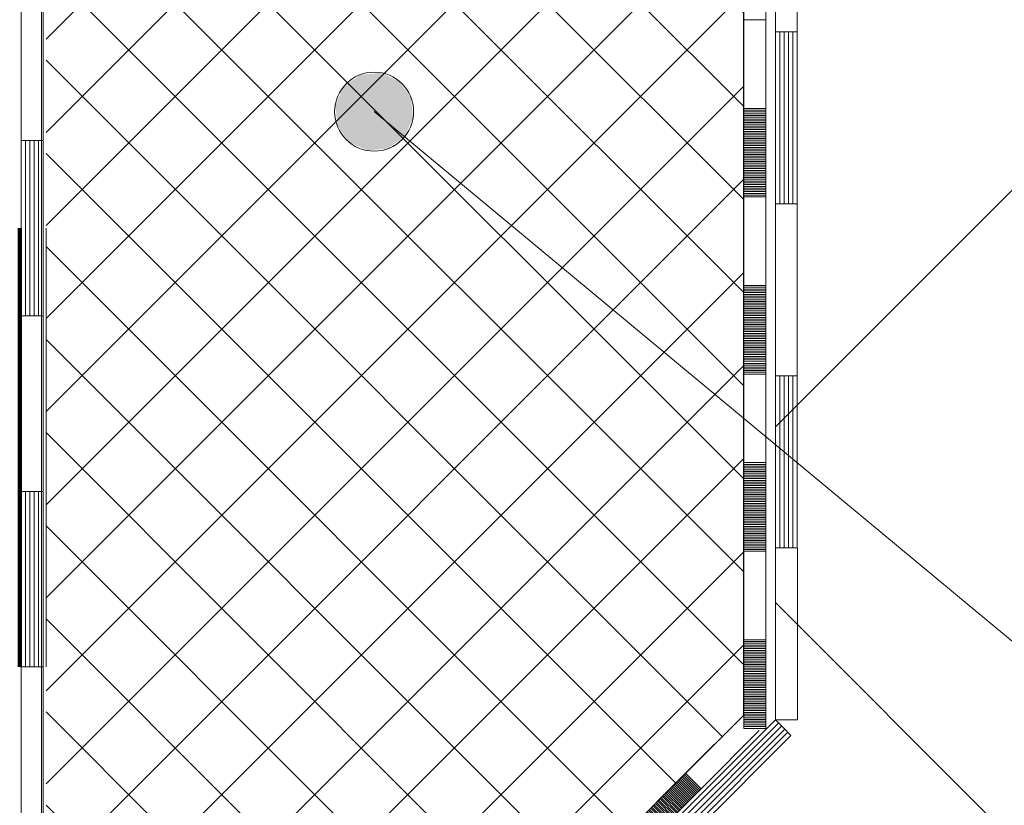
# Model space of a CAD drawing. Header units: metres. Extents: x 1316.5 to 1415.3, y -94.1 to -52.
# Tile 228 of 256: x 1389.313 to 1389.537, y -70.706 to -70.527. Entities that reach past the tile are written whole.
import ezdxf

# ---------------------------------------------------------------- set-up
doc = ezdxf.new("R2010")
doc.units = ezdxf.units.M
doc.header["$PDMODE"] = 65
for name, pattern in [('AUSGEZOGEN', [0]), ('PUNKT2_S9', [0.0015, 0, -0.0015]), ('STRICHPUNKT2_S5', [0.1, 0.07, -0.01, 0.01, -0.01])]:
    doc.linetypes.add(name, pattern=pattern)
for name, color, linetype, lineweight in [('XR$1$Achsen', 4, 'AUSGEZOGEN', 13), ('XR$1$Maßlinie 1_50', 7, 'AUSGEZOGEN', 25), ('XR$1$Muster', 4, 'AUSGEZOGEN', 13), ('XR$1$Möblierung', 4, 'AUSGEZOGEN', 13), ('XR$1$Schraffur', 4, 'AUSGEZOGEN', 13), ('XR$1$Text 1_100', 3, 'AUSGEZOGEN', 18), ('XR$1$Text 1_50', 3, 'AUSGEZOGEN', 18), ('XR$1$Wand', 1, 'AUSGEZOGEN', 50), ('XR$1$Wand Mauerwerk tr_1', 42, 'AUSGEZOGEN', 18)]:
    doc.layers.add(name, color=color, linetype=linetype, lineweight=lineweight)
doc.styles.add('ARIAL', font='arial.ttf')
doc.dimstyles.new('DIMSTYLE_4', dxfattribs={"dimtxt": 0.04, "dimasz": 0.03, "dimexe": 0, "dimexo": 1e-06, "dimgap": 0.02, "dimtad": 2, "dimdec": 1, "dimlfac": 100, "dimrnd": 0.5, "dimzin": 4, "dimdsep": 46, "dimtxsty": 'ARIAL', "dimblk1": 'ALL_ML_KREIS', "dimblk2": 'ALL_ML_KREIS', "dimsah": 1, "dimcen": 0, "dimse1": 1, "dimse2": 1, "dimclrd": 7, "dimclre": 7, "dimclrt": 7, "dimadec": 0, "dimazin": 0, "dimtfac": 1, "dimtdec": 0, "dimtix": 1, "dimtmove": 2, "dimatfit": 3, "dimfxl": 0, "dimtzin": 0, "dimlwd": 0, "dimlwe": 25, "dimarcsym": 0})

# ---------------------------------------------------------------- blocks, each defined once
blk = doc.blocks.new('MUSTERELEMENT_4')
at = {"layer": 'XR$1$Muster', "color": 4, "linetype": 'AUSGEZOGEN', "lineweight": 13, "transparency": 33554687}
for p, q in [((1389.31305, -70.47453), (1389.31305, -70.55453)), ((1389.31805, -70.47453), (1389.31805, -70.55453)), ((1389.31305, -70.55453), (1389.31305, -70.63453)), ((1389.31805, -70.55453), (1389.31305, -70.55453)), ((1389.31805, -70.55453), (1389.31305, -70.55453)), ((1389.31405, -70.55453), (1389.31405, -70.59453)), ((1389.31505, -70.55453), (1389.31505, -70.59453)), ((1389.31605, -70.55453), (1389.31605, -70.59453)), ((1389.31705, -70.55453), (1389.31705, -70.59453)), ((1389.31805, -70.55453), (1389.31805, -70.63453)), ((1389.31805, -70.59453), (1389.31305, -70.59453)), ((1389.31305, -70.63453), (1389.31305, -70.71453)), ((1389.31805, -70.63453), (1389.31305, -70.63453)), ((1389.31805, -70.63453), (1389.31305, -70.63453)), ((1389.31405, -70.63453), (1389.31405, -70.67453)), ((1389.31505, -70.63453), (1389.31505, -70.67453)), ((1389.31605, -70.63453), (1389.31605, -70.67453)), ((1389.31705, -70.63453), (1389.31705, -70.67453)), ((1389.31805, -70.63453), (1389.31805, -70.71453)), ((1389.31805, -70.67453), (1389.31305, -70.67453))]:
    blk.add_line(p, q, dxfattribs=at)
blk = doc.blocks.new('MUSTERELEMENT_14')
at = {"layer": 'XR$1$Muster', "color": 4, "linetype": 'AUSGEZOGEN', "lineweight": 13, "transparency": 33554687}
for p, q in [((1389.48496, -70.45136), (1389.48496, -70.52977)), ((1389.48996, -70.45136), (1389.48996, -70.52977)), ((1389.48496, -70.52977), (1389.48496, -70.60819)), ((1389.48996, -70.52977), (1389.48496, -70.52977)), ((1389.48996, -70.52977), (1389.48496, -70.52977)), ((1389.48596, -70.52977), (1389.48596, -70.56898)), ((1389.48696, -70.52977), (1389.48696, -70.56898)), ((1389.48796, -70.52977), (1389.48796, -70.56898)), ((1389.48896, -70.52977), (1389.48896, -70.56898)), ((1389.48996, -70.52977), (1389.48996, -70.60819)), ((1389.48996, -70.56898), (1389.48496, -70.56898)), ((1389.48496, -70.60819), (1389.48497, -70.68661)), ((1389.48996, -70.60819), (1389.48496, -70.60819)), ((1389.48996, -70.60819), (1389.48496, -70.60819)), ((1389.48596, -70.60819), (1389.48597, -70.6474)), ((1389.48696, -70.60819), (1389.48697, -70.6474)), ((1389.48796, -70.60819), (1389.48797, -70.6474)), ((1389.48896, -70.60819), (1389.48897, -70.6474)), ((1389.48996, -70.60819), (1389.48997, -70.68661)), ((1389.48997, -70.6474), (1389.48497, -70.6474)), ((1389.48497, -70.68661), (1389.48497, -70.68661)), ((1389.48697, -70.68661), (1389.48697, -70.68661)), ((1389.48797, -70.68661), (1389.48797, -70.68661)), ((1389.48897, -70.68661), (1389.48897, -70.68661)), ((1389.48997, -70.68661), (1389.48997, -70.68661))]:
    blk.add_line(p, q, dxfattribs=at)
blk.add_lwpolyline([(1389.48997, -70.68661), (1389.48997, -70.68661), (1389.48497, -70.68661)], dxfattribs=at)
blk.add_lwpolyline([(1389.48997, -70.68661), (1389.48997, -70.68661), (1389.48497, -70.68661)], dxfattribs=at)
blk = doc.blocks.new('MUSTERELEMENT_15')
at = {"layer": 'XR$1$Muster', "color": 4, "linetype": 'AUSGEZOGEN', "lineweight": 13, "transparency": 33554687}
for p, q in [((1389.4885, -70.69014), (1389.43309, -70.74556)), ((1389.48638, -70.68802), (1389.45868, -70.71573)), ((1389.48709, -70.68873), (1389.45938, -70.71644)), ((1389.4878, -70.68943), (1389.46009, -70.71715)), ((1389.4608, -70.71785), (1389.45726, -70.71432)), ((1389.42956, -70.74203), (1389.37415, -70.79745)), ((1389.43027, -70.74274), (1389.40256, -70.77045)), ((1389.43097, -70.74344), (1389.40327, -70.77116)), ((1389.43309, -70.74556), (1389.42956, -70.74203)), ((1389.43309, -70.74556), (1389.42956, -70.74203)), ((1389.43309, -70.74556), (1389.37768, -70.80099)), ((1389.43168, -70.74415), (1389.40397, -70.77186)), ((1389.43239, -70.74486), (1389.40468, -70.77257)), ((1389.40539, -70.77328), (1389.40185, -70.76974)), ((1389.37415, -70.79745), (1389.31874, -70.85288)), ((1389.37768, -70.80099), (1389.37415, -70.79745)), ((1389.37768, -70.80099), (1389.37415, -70.79745)), ((1389.37486, -70.79816), (1389.34715, -70.82587)), ((1389.37556, -70.79887), (1389.34786, -70.82658)), ((1389.37627, -70.79957), (1389.34856, -70.82729)), ((1389.37698, -70.80028), (1389.34927, -70.82799)), ((1389.34998, -70.8287), (1389.34644, -70.82517)), ((1389.31874, -70.85288), (1389.31874, -70.85288)), ((1389.32086, -70.855), (1389.32086, -70.855))]:
    blk.add_line(p, q, dxfattribs=at)
for points in [[(1389.48497, -70.68661), (1389.48497, -70.68661), (1389.42956, -70.74203)], [(1389.48568, -70.68731), (1389.48568, -70.68731), (1389.45797, -70.71502)], [(1389.4885, -70.69014), (1389.48681, -70.68844), (1389.48497, -70.68661)], [(1389.37768, -70.80099), (1389.32227, -70.85641), (1389.32227, -70.85641)], [(1389.32227, -70.85641), (1389.319, -70.85314), (1389.31874, -70.85288)], [(1389.32227, -70.85641), (1389.319, -70.85314), (1389.31874, -70.85288)]]:
    blk.add_lwpolyline(points, dxfattribs=at)
blk = doc.blocks.new('MUSTERELEMENT_16')
at = {"layer": 'XR$1$Möblierung', "color": 4, "linetype": 'AUSGEZOGEN', "lineweight": 13, "transparency": 33554687}
for p, q in [((1389.4645, -70.69877), (1389.45125, -70.71203)), ((1389.4645, -70.69877), (1389.45125, -70.71203)), ((1389.4645, -70.69877), (1389.45125, -70.71203)), ((1389.4645, -70.69877), (1389.45125, -70.71203)), ((1389.4645, -70.69877), (1389.45125, -70.71203)), ((1389.46424, -70.69904), (1389.46777, -70.70257)), ((1389.4645, -70.69877), (1389.46804, -70.70231)), ((1389.46185, -70.70142), (1389.46539, -70.70496)), ((1389.46212, -70.70116), (1389.46565, -70.70469)), ((1389.46238, -70.70089), (1389.46592, -70.70443)), ((1389.46265, -70.70063), (1389.46618, -70.70416)), ((1389.46291, -70.70036), (1389.46645, -70.7039)), ((1389.46318, -70.7001), (1389.46671, -70.70363)), ((1389.46344, -70.69983), (1389.46698, -70.70337)), ((1389.46371, -70.69957), (1389.46724, -70.7031)), ((1389.46397, -70.6993), (1389.46751, -70.70284)), ((1389.46804, -70.70231), (1389.45479, -70.71556)), ((1389.45973, -70.70354), (1389.46327, -70.70708)), ((1389.46, -70.70328), (1389.46353, -70.70681)), ((1389.46026, -70.70301), (1389.4638, -70.70655)), ((1389.46053, -70.70275), (1389.46406, -70.70628)), ((1389.46079, -70.70248), (1389.46433, -70.70602)), ((1389.46106, -70.70222), (1389.46459, -70.70575)), ((1389.46132, -70.70195), (1389.46486, -70.70549)), ((1389.46159, -70.70169), (1389.46512, -70.70522)), ((1389.45735, -70.70593), (1389.46088, -70.70946)), ((1389.45761, -70.70566), (1389.46115, -70.7092)), ((1389.45788, -70.7054), (1389.46141, -70.70893)), ((1389.45814, -70.70513), (1389.46168, -70.70867)), ((1389.45841, -70.70487), (1389.46194, -70.7084)), ((1389.45867, -70.7046), (1389.46221, -70.70814)), ((1389.45894, -70.70434), (1389.46247, -70.70787)), ((1389.4592, -70.70407), (1389.46274, -70.70761)), ((1389.45947, -70.70381), (1389.463, -70.70734)), ((1389.45523, -70.70805), (1389.45876, -70.71158)), ((1389.45549, -70.70778), (1389.45903, -70.71132)), ((1389.45576, -70.70752), (1389.45929, -70.71105)), ((1389.45602, -70.70725), (1389.45956, -70.71079)), ((1389.45629, -70.70699), (1389.45982, -70.71052)), ((1389.45655, -70.70672), (1389.46009, -70.71026)), ((1389.45682, -70.70646), (1389.46035, -70.70999)), ((1389.45708, -70.70619), (1389.46062, -70.70973)), ((1389.45284, -70.71043), (1389.45638, -70.71397)), ((1389.45311, -70.71017), (1389.45664, -70.7137)), ((1389.45337, -70.7099), (1389.45691, -70.71344)), ((1389.45364, -70.70964), (1389.45717, -70.71317)), ((1389.4539, -70.70937), (1389.45744, -70.71291)), ((1389.45417, -70.70911), (1389.4577, -70.71264)), ((1389.45443, -70.70884), (1389.45797, -70.71238)), ((1389.4547, -70.70858), (1389.45823, -70.71211)), ((1389.45496, -70.70831), (1389.4585, -70.71185)), ((1389.45125, -70.71203), (1389.45479, -70.71556)), ((1389.45152, -70.71176), (1389.45505, -70.7153)), ((1389.45178, -70.7115), (1389.45532, -70.71503)), ((1389.45205, -70.71123), (1389.45558, -70.71477)), ((1389.45231, -70.71096), (1389.45585, -70.7145)), ((1389.45258, -70.7107), (1389.45611, -70.71423)), ((1389.45479, -70.71556), (1389.44154, -70.72882)), ((1389.438, -70.72528), (1389.42475, -70.73854)), ((1389.438, -70.72528), (1389.42475, -70.73854)), ((1389.438, -70.72528), (1389.42475, -70.73854)), ((1389.438, -70.72528), (1389.42475, -70.73854)), ((1389.438, -70.72528), (1389.42475, -70.73854)), ((1389.43721, -70.72608), (1389.44074, -70.72961)), ((1389.43747, -70.72581), (1389.44101, -70.72935)), ((1389.43774, -70.72555), (1389.44127, -70.72908)), ((1389.438, -70.72528), (1389.44154, -70.72882)), ((1389.43509, -70.7282), (1389.43862, -70.73173)), ((1389.43535, -70.72793), (1389.43889, -70.73147)), ((1389.43562, -70.72767), (1389.43915, -70.7312)), ((1389.43588, -70.7274), (1389.43942, -70.73094)), ((1389.43615, -70.72714), (1389.43968, -70.73067)), ((1389.43641, -70.72687), (1389.43995, -70.73041)), ((1389.43668, -70.72661), (1389.44021, -70.73014)), ((1389.43694, -70.72634), (1389.44048, -70.72988)), ((1389.44154, -70.72882), (1389.42829, -70.74207)), ((1389.4327, -70.73058), (1389.43624, -70.73412)), ((1389.43297, -70.73032), (1389.4365, -70.73385)), ((1389.43323, -70.73005), (1389.43677, -70.73359)), ((1389.4335, -70.72979), (1389.43703, -70.73332)), ((1389.43376, -70.72952), (1389.4373, -70.73306)), ((1389.43403, -70.72926), (1389.43756, -70.73279)), ((1389.43429, -70.72899), (1389.43783, -70.73253)), ((1389.43456, -70.72873), (1389.43809, -70.73226)), ((1389.43482, -70.72846), (1389.43836, -70.732)), ((1389.43058, -70.7327), (1389.43412, -70.73624)), ((1389.43084, -70.73244), (1389.43438, -70.73597)), ((1389.43111, -70.73217), (1389.43465, -70.73571)), ((1389.43137, -70.73191), (1389.43491, -70.73544)), ((1389.43164, -70.73164), (1389.43518, -70.73518)), ((1389.4319, -70.73138), (1389.43544, -70.73491)), ((1389.43217, -70.73111), (1389.43571, -70.73465)), ((1389.43243, -70.73085), (1389.43597, -70.73438)), ((1389.42819, -70.73509), (1389.43173, -70.73862)), ((1389.42846, -70.73482), (1389.432, -70.73836)), ((1389.42872, -70.73456), (1389.43226, -70.73809)), ((1389.42899, -70.73429), (1389.43253, -70.73783)), ((1389.42925, -70.73403), (1389.43279, -70.73756)), ((1389.42952, -70.73376), (1389.43306, -70.7373)), ((1389.42978, -70.7335), (1389.43332, -70.73703)), ((1389.43005, -70.73323), (1389.43359, -70.73677)), ((1389.43031, -70.73297), (1389.43385, -70.7365)), ((1389.42607, -70.73721), (1389.42961, -70.74074)), ((1389.42634, -70.73694), (1389.42988, -70.74048)), ((1389.4266, -70.73668), (1389.43014, -70.74021)), ((1389.42687, -70.73641), (1389.43041, -70.73995)), ((1389.42713, -70.73615), (1389.43067, -70.73968)), ((1389.4274, -70.73588), (1389.43094, -70.73942)), ((1389.42766, -70.73562), (1389.4312, -70.73915)), ((1389.42793, -70.73535), (1389.43147, -70.73889)), ((1389.42475, -70.73854), (1389.42829, -70.74207)), ((1389.42501, -70.73827), (1389.42855, -70.74181)), ((1389.42528, -70.738), (1389.42882, -70.74154)), ((1389.42554, -70.73774), (1389.42908, -70.74127)), ((1389.42581, -70.73747), (1389.42935, -70.74101)), ((1389.42829, -70.74207), (1389.41503, -70.75533)), ((1389.4115, -70.75179), (1389.39825, -70.76504)), ((1389.4115, -70.75179), (1389.39825, -70.76504)), ((1389.4115, -70.75179), (1389.39825, -70.76504)), ((1389.4115, -70.75179), (1389.39825, -70.76504)), ((1389.4115, -70.75179), (1389.39825, -70.76504)), ((1389.41044, -70.75285), (1389.41397, -70.75639)), ((1389.4107, -70.75259), (1389.41424, -70.75612)), ((1389.41097, -70.75232), (1389.4145, -70.75586)), ((1389.41123, -70.75205), (1389.41477, -70.75559)), ((1389.4115, -70.75179), (1389.41503, -70.75533)), ((1389.40805, -70.75524), (1389.41159, -70.75877)), ((1389.40832, -70.75497), (1389.41185, -70.75851)), ((1389.40858, -70.75471), (1389.41212, -70.75824)), ((1389.40885, -70.75444), (1389.41238, -70.75798)), ((1389.40911, -70.75418), (1389.41265, -70.75771)), ((1389.40938, -70.75391), (1389.41291, -70.75745)), ((1389.40964, -70.75365), (1389.41318, -70.75718)), ((1389.40991, -70.75338), (1389.41344, -70.75692)), ((1389.41017, -70.75312), (1389.41371, -70.75665)), ((1389.41503, -70.75533), (1389.40178, -70.76858)), ((1389.40593, -70.75736), (1389.40947, -70.76089)), ((1389.4062, -70.75709), (1389.40973, -70.76063)), ((1389.40646, -70.75683), (1389.41, -70.76036)), ((1389.40673, -70.75656), (1389.41026, -70.7601)), ((1389.40699, -70.7563), (1389.41053, -70.75983)), ((1389.40726, -70.75603), (1389.41079, -70.75957)), ((1389.40752, -70.75577), (1389.41106, -70.7593)), ((1389.40779, -70.7555), (1389.41132, -70.75904)), ((1389.40355, -70.75974), (1389.40708, -70.76328)), ((1389.40381, -70.75948), (1389.40735, -70.76301)), ((1389.40408, -70.75921), (1389.40761, -70.76275)), ((1389.40434, -70.75895), (1389.40788, -70.76248)), ((1389.40461, -70.75868), (1389.40814, -70.76222)), ((1389.40487, -70.75842), (1389.40841, -70.76195)), ((1389.40514, -70.75815), (1389.40867, -70.76169)), ((1389.4054, -70.75789), (1389.40894, -70.76142)), ((1389.40567, -70.75762), (1389.4092, -70.76116)), ((1389.40143, -70.76186), (1389.40496, -70.7654)), ((1389.40169, -70.7616), (1389.40523, -70.76513)), ((1389.40196, -70.76133), (1389.40549, -70.76487)), ((1389.40222, -70.76107), (1389.40576, -70.7646)), ((1389.40249, -70.7608), (1389.40602, -70.76434)), ((1389.40275, -70.76054), (1389.40629, -70.76407)), ((1389.40302, -70.76027), (1389.40655, -70.76381)), ((1389.40328, -70.76001), (1389.40682, -70.76354)), ((1389.39904, -70.76425), (1389.40258, -70.76778)), ((1389.39931, -70.76398), (1389.40284, -70.76752)), ((1389.39957, -70.76372), (1389.40311, -70.76725)), ((1389.39984, -70.76345), (1389.40337, -70.76699)), ((1389.4001, -70.76319), (1389.40364, -70.76672)), ((1389.40037, -70.76292), (1389.4039, -70.76646)), ((1389.40063, -70.76266), (1389.40417, -70.76619)), ((1389.4009, -70.76239), (1389.40443, -70.76593)), ((1389.40116, -70.76213), (1389.4047, -70.76566)), ((1389.39825, -70.76504), (1389.40178, -70.76858)), ((1389.39851, -70.76478), (1389.40205, -70.76831)), ((1389.39878, -70.76451), (1389.40231, -70.76805)), ((1389.40178, -70.76858), (1389.38853, -70.78183)), ((1389.38499, -70.7783), (1389.37174, -70.79155)), ((1389.38499, -70.7783), (1389.37174, -70.79155)), ((1389.38499, -70.7783), (1389.37174, -70.79155)), ((1389.38499, -70.7783), (1389.37174, -70.79155)), ((1389.38499, -70.7783), (1389.37174, -70.79155)), ((1389.3834, -70.77989), (1389.38694, -70.78343)), ((1389.38367, -70.77963), (1389.38721, -70.78316)), ((1389.38393, -70.77936), (1389.38747, -70.7829)), ((1389.3842, -70.77909), (1389.38774, -70.78263)), ((1389.38446, -70.77883), (1389.388, -70.78236)), ((1389.38473, -70.77856), (1389.38827, -70.7821)), ((1389.38499, -70.7783), (1389.38853, -70.78183)), ((1389.38853, -70.78183), (1389.37528, -70.79509)), ((1389.38128, -70.78201), (1389.38482, -70.78555)), ((1389.38155, -70.78175), (1389.38509, -70.78528)), ((1389.38181, -70.78148), (1389.38535, -70.78502)), ((1389.38208, -70.78122), (1389.38562, -70.78475)), ((1389.38234, -70.78095), (1389.38588, -70.78449)), ((1389.38261, -70.78069), (1389.38615, -70.78422)), ((1389.38287, -70.78042), (1389.38641, -70.78396)), ((1389.38314, -70.78016), (1389.38668, -70.78369)), ((1389.3789, -70.7844), (1389.38244, -70.78793)), ((1389.37916, -70.78413), (1389.3827, -70.78767)), ((1389.37943, -70.78387), (1389.38297, -70.7874)), ((1389.37969, -70.7836), (1389.38323, -70.78714)), ((1389.37996, -70.78334), (1389.3835, -70.78687)), ((1389.38022, -70.78307), (1389.38376, -70.78661)), ((1389.38049, -70.78281), (1389.38403, -70.78634)), ((1389.38075, -70.78254), (1389.38429, -70.78608)), ((1389.38102, -70.78228), (1389.38456, -70.78581)), ((1389.37678, -70.78652), (1389.38032, -70.79005)), ((1389.37704, -70.78625), (1389.38058, -70.78979)), ((1389.37731, -70.78599), (1389.38085, -70.78952)), ((1389.37757, -70.78572), (1389.38111, -70.78926)), ((1389.37784, -70.78546), (1389.38138, -70.78899)), ((1389.3781, -70.78519), (1389.38164, -70.78873)), ((1389.37837, -70.78493), (1389.38191, -70.78846)), ((1389.37863, -70.78466), (1389.38217, -70.7882)), ((1389.37439, -70.7889), (1389.37793, -70.79244)), ((1389.37466, -70.78864), (1389.37819, -70.79217)), ((1389.37492, -70.78837), (1389.37846, -70.79191)), ((1389.37519, -70.78811), (1389.37872, -70.79164)), ((1389.37545, -70.78784), (1389.37899, -70.79138)), ((1389.37572, -70.78758), (1389.37925, -70.79111)), ((1389.37598, -70.78731), (1389.37952, -70.79085)), ((1389.37625, -70.78705), (1389.37978, -70.79058)), ((1389.37651, -70.78678), (1389.38005, -70.79032)), ((1389.37227, -70.79102), (1389.37581, -70.79456)), ((1389.37254, -70.79076), (1389.37607, -70.79429)), ((1389.3728, -70.79049), (1389.37634, -70.79403)), ((1389.37307, -70.79023), (1389.3766, -70.79376)), ((1389.37333, -70.78996), (1389.37687, -70.7935)), ((1389.3736, -70.7897), (1389.37713, -70.79323)), ((1389.37386, -70.78943), (1389.3774, -70.79297)), ((1389.37413, -70.78917), (1389.37766, -70.7927)), ((1389.37174, -70.79155), (1389.37528, -70.79509)), ((1389.37201, -70.79129), (1389.37554, -70.79482)), ((1389.37528, -70.79509), (1389.36203, -70.80834)), ((1389.35849, -70.80481), (1389.34524, -70.81806)), ((1389.35849, -70.80481), (1389.34524, -70.81806)), ((1389.35849, -70.80481), (1389.34524, -70.81806)), ((1389.35849, -70.80481), (1389.34524, -70.81806)), ((1389.35849, -70.80481), (1389.34524, -70.81806)), ((1389.35637, -70.80693), (1389.35991, -70.81047)), ((1389.35664, -70.80667), (1389.36017, -70.8102)), ((1389.3569, -70.8064), (1389.36044, -70.80994)), ((1389.35717, -70.80613), (1389.3607, -70.80967)), ((1389.35743, -70.80587), (1389.36097, -70.8094)), ((1389.3577, -70.8056), (1389.36123, -70.80914)), ((1389.35796, -70.80534), (1389.3615, -70.80887)), ((1389.35823, -70.80507), (1389.36176, -70.80861)), ((1389.35849, -70.80481), (1389.36203, -70.80834)), ((1389.36203, -70.80834), (1389.34878, -70.8216)), ((1389.35425, -70.80905), (1389.35779, -70.81259)), ((1389.35452, -70.80879), (1389.35805, -70.81232)), ((1389.35478, -70.80852), (1389.35832, -70.81206)), ((1389.35505, -70.80826), (1389.35858, -70.81179)), ((1389.35531, -70.80799), (1389.35885, -70.81153)), ((1389.35558, -70.80773), (1389.35911, -70.81126)), ((1389.35584, -70.80746), (1389.35938, -70.811)), ((1389.35611, -70.8072), (1389.35964, -70.81073)), ((1389.35213, -70.81117), (1389.35567, -70.81471)), ((1389.3524, -70.81091), (1389.35593, -70.81444)), ((1389.35266, -70.81064), (1389.3562, -70.81418)), ((1389.35293, -70.81038), (1389.35646, -70.81391)), ((1389.35319, -70.81011), (1389.35673, -70.81365)), ((1389.35346, -70.80985), (1389.35699, -70.81338)), ((1389.35372, -70.80958), (1389.35726, -70.81312)), ((1389.35399, -70.80932), (1389.35752, -70.81285)), ((1389.34975, -70.81356), (1389.35328, -70.81709)), ((1389.35001, -70.81329), (1389.35355, -70.81683)), ((1389.35028, -70.81303), (1389.35381, -70.81656)), ((1389.35054, -70.81276), (1389.35408, -70.8163)), ((1389.35081, -70.8125), (1389.35434, -70.81603)), ((1389.35107, -70.81223), (1389.35461, -70.81577)), ((1389.35134, -70.81197), (1389.35487, -70.8155)), ((1389.3516, -70.8117), (1389.35514, -70.81524)), ((1389.35187, -70.81144), (1389.3554, -70.81497)), ((1389.34763, -70.81568), (1389.35116, -70.81921)), ((1389.34789, -70.81541), (1389.35143, -70.81895)), ((1389.34816, -70.81515), (1389.35169, -70.81868)), ((1389.34842, -70.81488), (1389.35196, -70.81842)), ((1389.34869, -70.81462), (1389.35222, -70.81815)), ((1389.34895, -70.81435), (1389.35249, -70.81789)), ((1389.34922, -70.81409), (1389.35275, -70.81762)), ((1389.34948, -70.81382), (1389.35302, -70.81736)), ((1389.34524, -70.81806), (1389.34878, -70.8216)), ((1389.34551, -70.8178), (1389.34904, -70.82133)), ((1389.34577, -70.81753), (1389.34931, -70.82107)), ((1389.34604, -70.81727), (1389.34957, -70.8208)), ((1389.3463, -70.817), (1389.34984, -70.82054)), ((1389.34657, -70.81674), (1389.3501, -70.82027)), ((1389.34683, -70.81647), (1389.35037, -70.82001)), ((1389.3471, -70.81621), (1389.35063, -70.81974)), ((1389.34736, -70.81594), (1389.3509, -70.81948)), ((1389.34878, -70.8216), (1389.33553, -70.83485)), ((1389.33199, -70.83132), (1389.31874, -70.84457)), ((1389.33199, -70.83132), (1389.31874, -70.84457)), ((1389.33199, -70.83132), (1389.31874, -70.84457)), ((1389.33199, -70.83132), (1389.31874, -70.84457)), ((1389.33199, -70.83132), (1389.31874, -70.84457)), ((1389.33172, -70.83158), (1389.33526, -70.83512)), ((1389.33199, -70.83132), (1389.33553, -70.83485)), ((1389.3296, -70.83371), (1389.33314, -70.83724)), ((1389.32987, -70.83344), (1389.33341, -70.83698)), ((1389.33013, -70.83317), (1389.33367, -70.83671)), ((1389.3304, -70.83291), (1389.33394, -70.83644)), ((1389.33066, -70.83264), (1389.3342, -70.83618)), ((1389.33093, -70.83238), (1389.33447, -70.83591)), ((1389.33119, -70.83211), (1389.33473, -70.83565)), ((1389.33146, -70.83185), (1389.335, -70.83538)), ((1389.33553, -70.83485), (1389.32227, -70.84811)), ((1389.32722, -70.83609), (1389.33075, -70.83963)), ((1389.32748, -70.83583), (1389.33102, -70.83936)), ((1389.32775, -70.83556), (1389.33128, -70.8391)), ((1389.32801, -70.8353), (1389.33155, -70.83883)), ((1389.32828, -70.83503), (1389.33181, -70.83857)), ((1389.32854, -70.83477), (1389.33208, -70.8383)), ((1389.32881, -70.8345), (1389.33234, -70.83804)), ((1389.32907, -70.83424), (1389.33261, -70.83777)), ((1389.32934, -70.83397), (1389.33287, -70.83751)), ((1389.3251, -70.83821), (1389.32863, -70.84175)), ((1389.32536, -70.83795), (1389.3289, -70.84148)), ((1389.32563, -70.83768), (1389.32916, -70.84122)), ((1389.32589, -70.83742), (1389.32943, -70.84095)), ((1389.32616, -70.83715), (1389.32969, -70.84069)), ((1389.32642, -70.83689), (1389.32996, -70.84042)), ((1389.32669, -70.83662), (1389.33022, -70.84016)), ((1389.32695, -70.83636), (1389.33049, -70.83989)), ((1389.32298, -70.84033), (1389.32651, -70.84387)), ((1389.32324, -70.84007), (1389.32678, -70.8436)), ((1389.32351, -70.8398), (1389.32704, -70.84334)), ((1389.32377, -70.83954), (1389.32731, -70.84307)), ((1389.32404, -70.83927), (1389.32757, -70.84281)), ((1389.3243, -70.83901), (1389.32784, -70.84254)), ((1389.32457, -70.83874), (1389.3281, -70.84228)), ((1389.32483, -70.83848), (1389.32837, -70.84201)), ((1389.32059, -70.84272), (1389.32413, -70.84625)), ((1389.32086, -70.84245), (1389.32439, -70.84599)), ((1389.32112, -70.84219), (1389.32466, -70.84572)), ((1389.32139, -70.84192), (1389.32492, -70.84546)), ((1389.32165, -70.84166), (1389.32519, -70.84519)), ((1389.32192, -70.84139), (1389.32545, -70.84493)), ((1389.32218, -70.84113), (1389.32572, -70.84466)), ((1389.32245, -70.84086), (1389.32598, -70.8444)), ((1389.32271, -70.8406), (1389.32625, -70.84413)), ((1389.31874, -70.84457), (1389.31874, -70.84457)), ((1389.31874, -70.84457), (1389.31874, -70.84457)), ((1389.31874, -70.84457), (1389.32227, -70.84811)), ((1389.319, -70.84431), (1389.32254, -70.84784)), ((1389.31927, -70.84404), (1389.3228, -70.84758)), ((1389.31953, -70.84378), (1389.32307, -70.84731)), ((1389.3198, -70.84351), (1389.32333, -70.84705)), ((1389.32006, -70.84325), (1389.3236, -70.84678)), ((1389.32033, -70.84298), (1389.32386, -70.84652)), ((1389.32227, -70.84811), (1389.32227, -70.84811))]:
    blk.add_line(p, q, dxfattribs=at)
for points in [[(1389.47775, -70.68552), (1389.47775, -70.68552), (1389.4645, -70.69877), (1389.45125, -70.71203)], [(1389.47775, -70.68552), (1389.47775, -70.68552), (1389.4645, -70.69877), (1389.45125, -70.71203)], [(1389.48129, -70.68905), (1389.48129, -70.68905), (1389.46804, -70.70231)], [(1389.45125, -70.71203), (1389.438, -70.72528), (1389.42475, -70.73854)], [(1389.45125, -70.71203), (1389.438, -70.72528), (1389.42475, -70.73854)], [(1389.42475, -70.73854), (1389.4115, -70.75179), (1389.39825, -70.76504)], [(1389.42475, -70.73854), (1389.4115, -70.75179), (1389.39825, -70.76504)], [(1389.39825, -70.76504), (1389.38499, -70.7783), (1389.37174, -70.79155)], [(1389.39825, -70.76504), (1389.38499, -70.7783), (1389.37174, -70.79155)], [(1389.37174, -70.79155), (1389.35849, -70.80481), (1389.34524, -70.81806)], [(1389.37174, -70.79155), (1389.35849, -70.80481), (1389.34524, -70.81806)], [(1389.34524, -70.81806), (1389.33199, -70.83132), (1389.31874, -70.84457)], [(1389.34524, -70.81806), (1389.33199, -70.83132), (1389.31874, -70.84457)]]:
    blk.add_lwpolyline(points, dxfattribs=at)
blk = doc.blocks.new('MUSTERELEMENT_17')
at = {"layer": 'XR$1$Möblierung', "color": 4, "linetype": 'AUSGEZOGEN', "lineweight": 13, "transparency": 33554687}
for p, q in [((1389.47775, -70.50688), (1389.47775, -70.52707)), ((1389.47775, -70.50688), (1389.47775, -70.52707)), ((1389.47775, -70.50688), (1389.47775, -70.52707)), ((1389.47775, -70.50688), (1389.47775, -70.52707)), ((1389.47775, -70.50688), (1389.47775, -70.52707)), ((1389.48275, -70.50688), (1389.48275, -70.52707)), ((1389.47775, -70.52707), (1389.48275, -70.52707)), ((1389.48275, -70.52707), (1389.48275, -70.54725)), ((1389.47775, -70.54725), (1389.48275, -70.54725)), ((1389.47775, -70.54725), (1389.47775, -70.56743)), ((1389.47775, -70.54725), (1389.47775, -70.56743)), ((1389.47775, -70.54725), (1389.47775, -70.56743)), ((1389.47775, -70.54725), (1389.47775, -70.56743)), ((1389.47775, -70.54725), (1389.47775, -70.56743)), ((1389.47775, -70.54765), (1389.48275, -70.54765)), ((1389.47775, -70.54805), (1389.48275, -70.54805)), ((1389.47775, -70.54846), (1389.48275, -70.54846)), ((1389.47775, -70.54886), (1389.48275, -70.54886)), ((1389.48275, -70.54725), (1389.48275, -70.56743)), ((1389.47775, -70.54927), (1389.48275, -70.54926)), ((1389.47775, -70.54967), (1389.48275, -70.54967)), ((1389.47775, -70.55007), (1389.48275, -70.55007)), ((1389.47775, -70.55048), (1389.48275, -70.55048)), ((1389.47775, -70.55088), (1389.48275, -70.55088)), ((1389.47775, -70.55128), (1389.48275, -70.55128)), ((1389.47775, -70.55169), (1389.48275, -70.55169)), ((1389.47775, -70.55209), (1389.48275, -70.55209)), ((1389.47775, -70.55249), (1389.48275, -70.55249)), ((1389.47775, -70.5529), (1389.48275, -70.5529)), ((1389.47775, -70.5533), (1389.48275, -70.5533)), ((1389.47775, -70.5537), (1389.48275, -70.5537)), ((1389.47775, -70.55411), (1389.48275, -70.55411)), ((1389.47775, -70.55451), (1389.48275, -70.55451)), ((1389.47775, -70.55492), (1389.48275, -70.55492)), ((1389.47775, -70.55532), (1389.48275, -70.55532)), ((1389.47775, -70.55572), (1389.48275, -70.55572)), ((1389.47775, -70.55613), (1389.48275, -70.55613)), ((1389.47775, -70.55653), (1389.48275, -70.55653)), ((1389.47775, -70.55693), (1389.48275, -70.55693)), ((1389.47775, -70.55734), (1389.48275, -70.55734)), ((1389.47775, -70.55774), (1389.48275, -70.55774)), ((1389.47775, -70.55814), (1389.48275, -70.55814)), ((1389.47775, -70.55855), (1389.48275, -70.55855)), ((1389.47775, -70.55895), (1389.48275, -70.55895)), ((1389.47775, -70.55936), (1389.48275, -70.55936)), ((1389.47775, -70.55976), (1389.48275, -70.55976)), ((1389.47775, -70.56016), (1389.48275, -70.56016)), ((1389.47775, -70.56057), (1389.48275, -70.56057)), ((1389.47775, -70.56097), (1389.48275, -70.56097)), ((1389.47775, -70.56137), (1389.48275, -70.56137)), ((1389.47775, -70.56178), (1389.48275, -70.56178)), ((1389.47775, -70.56218), (1389.48275, -70.56218)), ((1389.47775, -70.56258), (1389.48275, -70.56258)), ((1389.47775, -70.56299), (1389.48275, -70.56299)), ((1389.47775, -70.56339), (1389.48275, -70.56339)), ((1389.47775, -70.5638), (1389.48275, -70.5638)), ((1389.47775, -70.5642), (1389.48275, -70.5642)), ((1389.47775, -70.5646), (1389.48275, -70.5646)), ((1389.47775, -70.56501), (1389.48275, -70.56501)), ((1389.47775, -70.56541), (1389.48275, -70.56541)), ((1389.47775, -70.56581), (1389.48275, -70.56581)), ((1389.47775, -70.56622), (1389.48275, -70.56622)), ((1389.47775, -70.56662), (1389.48275, -70.56662)), ((1389.47775, -70.56702), (1389.48275, -70.56702)), ((1389.47775, -70.56743), (1389.48275, -70.56743)), ((1389.48275, -70.56743), (1389.48275, -70.58761)), ((1389.47775, -70.58761), (1389.48275, -70.58761)), ((1389.47775, -70.58761), (1389.47775, -70.60779)), ((1389.47775, -70.58761), (1389.47775, -70.60779)), ((1389.47775, -70.58761), (1389.47775, -70.60779)), ((1389.47775, -70.58761), (1389.47775, -70.60779)), ((1389.47775, -70.58761), (1389.47775, -70.60779)), ((1389.47775, -70.58801), (1389.48275, -70.58801)), ((1389.47775, -70.58842), (1389.48275, -70.58842)), ((1389.47775, -70.58882), (1389.48275, -70.58882)), ((1389.47775, -70.58922), (1389.48275, -70.58922)), ((1389.48275, -70.58761), (1389.48275, -70.60779)), ((1389.47775, -70.58963), (1389.48275, -70.58963)), ((1389.47775, -70.59003), (1389.48275, -70.59003)), ((1389.47775, -70.59043), (1389.48275, -70.59043)), ((1389.47775, -70.59084), (1389.48275, -70.59084)), ((1389.47775, -70.59124), (1389.48275, -70.59124)), ((1389.47775, -70.59165), (1389.48275, -70.59165)), ((1389.47775, -70.59205), (1389.48275, -70.59205)), ((1389.47775, -70.59245), (1389.48275, -70.59245)), ((1389.47775, -70.59286), (1389.48275, -70.59286)), ((1389.47775, -70.59326), (1389.48275, -70.59326)), ((1389.47775, -70.59366), (1389.48275, -70.59366)), ((1389.47775, -70.59407), (1389.48275, -70.59407)), ((1389.47775, -70.59447), (1389.48275, -70.59447)), ((1389.47775, -70.59487), (1389.48275, -70.59487)), ((1389.47775, -70.59528), (1389.48275, -70.59528)), ((1389.47775, -70.59568), (1389.48275, -70.59568)), ((1389.47775, -70.59609), (1389.48275, -70.59609)), ((1389.47775, -70.59649), (1389.48275, -70.59649)), ((1389.47775, -70.59689), (1389.48275, -70.59689)), ((1389.47775, -70.5973), (1389.48275, -70.5973)), ((1389.47775, -70.5977), (1389.48275, -70.5977)), ((1389.47775, -70.5981), (1389.48275, -70.5981)), ((1389.47775, -70.59851), (1389.48275, -70.59851)), ((1389.47775, -70.59891), (1389.48275, -70.59891)), ((1389.47775, -70.59931), (1389.48275, -70.59931)), ((1389.47775, -70.59972), (1389.48275, -70.59972)), ((1389.47775, -70.60012), (1389.48275, -70.60012)), ((1389.47775, -70.60053), (1389.48275, -70.60053)), ((1389.47775, -70.60093), (1389.48275, -70.60093)), ((1389.47775, -70.60133), (1389.48275, -70.60133)), ((1389.47775, -70.60174), (1389.48275, -70.60174)), ((1389.47775, -70.60214), (1389.48275, -70.60214)), ((1389.47775, -70.60254), (1389.48275, -70.60254)), ((1389.47775, -70.60295), (1389.48275, -70.60295)), ((1389.47775, -70.60335), (1389.48275, -70.60335)), ((1389.47775, -70.60375), (1389.48275, -70.60375)), ((1389.47775, -70.60416), (1389.48275, -70.60416)), ((1389.47775, -70.60456), (1389.48275, -70.60456)), ((1389.47775, -70.60497), (1389.48275, -70.60496)), ((1389.47775, -70.60537), (1389.48275, -70.60537)), ((1389.47775, -70.60577), (1389.48275, -70.60577)), ((1389.47775, -70.60618), (1389.48275, -70.60618)), ((1389.47775, -70.60658), (1389.48275, -70.60658)), ((1389.47775, -70.60698), (1389.48275, -70.60698)), ((1389.47775, -70.60739), (1389.48275, -70.60739)), ((1389.47775, -70.60779), (1389.48275, -70.60779)), ((1389.48275, -70.60779), (1389.48275, -70.62797)), ((1389.47775, -70.62797), (1389.48275, -70.62797)), ((1389.47775, -70.62797), (1389.47775, -70.64815)), ((1389.47775, -70.62797), (1389.47775, -70.64815)), ((1389.47775, -70.62797), (1389.47775, -70.64815)), ((1389.47775, -70.62797), (1389.47775, -70.64815)), ((1389.47775, -70.62797), (1389.47775, -70.64815)), ((1389.47775, -70.62838), (1389.48275, -70.62838)), ((1389.47775, -70.62878), (1389.48275, -70.62878)), ((1389.47775, -70.62918), (1389.48275, -70.62918)), ((1389.47775, -70.62959), (1389.48275, -70.62959)), ((1389.48275, -70.62797), (1389.48275, -70.64815)), ((1389.47775, -70.62999), (1389.48275, -70.62999)), ((1389.47775, -70.63039), (1389.48275, -70.63039)), ((1389.47775, -70.6308), (1389.48275, -70.6308)), ((1389.47775, -70.6312), (1389.48275, -70.6312)), ((1389.47775, -70.6316), (1389.48275, -70.6316)), ((1389.47775, -70.63201), (1389.48275, -70.63201)), ((1389.47775, -70.63241), (1389.48275, -70.63241)), ((1389.47775, -70.63282), (1389.48275, -70.63282)), ((1389.47775, -70.63322), (1389.48275, -70.63322)), ((1389.47775, -70.63362), (1389.48275, -70.63362)), ((1389.47775, -70.63403), (1389.48275, -70.63403)), ((1389.47775, -70.63443), (1389.48275, -70.63443)), ((1389.47775, -70.63483), (1389.48275, -70.63483)), ((1389.47775, -70.63524), (1389.48275, -70.63524)), ((1389.47775, -70.63564), (1389.48275, -70.63564)), ((1389.47775, -70.63604), (1389.48275, -70.63604)), ((1389.47775, -70.63645), (1389.48275, -70.63645)), ((1389.47775, -70.63685), (1389.48275, -70.63685)), ((1389.47775, -70.63726), (1389.48275, -70.63725)), ((1389.47775, -70.63766), (1389.48275, -70.63766)), ((1389.47775, -70.63806), (1389.48275, -70.63806)), ((1389.47775, -70.63847), (1389.48275, -70.63847)), ((1389.47775, -70.63887), (1389.48275, -70.63887)), ((1389.47775, -70.63927), (1389.48275, -70.63927)), ((1389.47775, -70.63968), (1389.48275, -70.63968)), ((1389.47775, -70.64008), (1389.48275, -70.64008)), ((1389.47775, -70.64048), (1389.48275, -70.64048)), ((1389.47775, -70.64089), (1389.48275, -70.64089)), ((1389.47775, -70.64129), (1389.48275, -70.64129)), ((1389.47775, -70.6417), (1389.48275, -70.64169)), ((1389.47775, -70.6421), (1389.48275, -70.6421)), ((1389.47775, -70.6425), (1389.48275, -70.6425)), ((1389.47775, -70.64291), (1389.48275, -70.64291)), ((1389.47775, -70.64331), (1389.48275, -70.64331)), ((1389.47775, -70.64371), (1389.48275, -70.64371)), ((1389.47775, -70.64412), (1389.48275, -70.64412)), ((1389.47775, -70.64452), (1389.48275, -70.64452)), ((1389.47775, -70.64492), (1389.48275, -70.64492)), ((1389.47775, -70.64533), (1389.48275, -70.64533)), ((1389.47775, -70.64573), (1389.48275, -70.64573)), ((1389.47775, -70.64613), (1389.48275, -70.64613)), ((1389.47775, -70.64654), (1389.48275, -70.64654)), ((1389.47775, -70.64694), (1389.48275, -70.64694)), ((1389.47775, -70.64735), (1389.48275, -70.64735)), ((1389.47775, -70.64775), (1389.48275, -70.64775)), ((1389.47775, -70.64815), (1389.48275, -70.64815)), ((1389.48275, -70.64815), (1389.48275, -70.66833)), ((1389.47775, -70.66833), (1389.48275, -70.66833)), ((1389.47775, -70.66874), (1389.48275, -70.66874)), ((1389.47775, -70.66914), (1389.48275, -70.66914)), ((1389.47775, -70.66955), (1389.48275, -70.66954)), ((1389.47775, -70.66995), (1389.48275, -70.66995)), ((1389.47775, -70.67035), (1389.48275, -70.67035)), ((1389.47775, -70.67076), (1389.48275, -70.67076)), ((1389.47775, -70.67116), (1389.48275, -70.67116)), ((1389.47775, -70.67156), (1389.48275, -70.67156)), ((1389.47775, -70.67197), (1389.48275, -70.67197)), ((1389.47775, -70.67237), (1389.48275, -70.67237)), ((1389.47775, -70.67277), (1389.48275, -70.67277)), ((1389.47775, -70.67318), (1389.48275, -70.67318)), ((1389.47775, -70.67358), (1389.48275, -70.67358)), ((1389.47775, -70.67399), (1389.48275, -70.67398)), ((1389.47775, -70.67439), (1389.48275, -70.67439)), ((1389.47775, -70.67479), (1389.48275, -70.67479)), ((1389.47775, -70.6752), (1389.48275, -70.6752)), ((1389.47775, -70.6756), (1389.48275, -70.6756)), ((1389.47775, -70.676), (1389.48275, -70.676)), ((1389.47775, -70.67641), (1389.48275, -70.67641)), ((1389.47775, -70.67681), (1389.48275, -70.67681)), ((1389.47775, -70.67721), (1389.48275, -70.67721)), ((1389.47775, -70.67762), (1389.48275, -70.67762)), ((1389.47775, -70.67802), (1389.48275, -70.67802)), ((1389.47775, -70.67842), (1389.48275, -70.67842)), ((1389.47775, -70.67883), (1389.48275, -70.67883)), ((1389.47775, -70.67923), (1389.48275, -70.67923)), ((1389.47775, -70.67964), (1389.48275, -70.67964)), ((1389.47775, -70.68004), (1389.48275, -70.68004)), ((1389.47775, -70.68044), (1389.48275, -70.68044)), ((1389.47775, -70.68085), (1389.48275, -70.68085)), ((1389.47775, -70.68125), (1389.48275, -70.68125)), ((1389.47775, -70.68165), (1389.48275, -70.68165)), ((1389.47775, -70.68206), (1389.48275, -70.68206)), ((1389.47775, -70.68246), (1389.48275, -70.68246)), ((1389.47775, -70.68286), (1389.48275, -70.68286)), ((1389.47775, -70.68327), (1389.48275, -70.68327)), ((1389.47775, -70.68367), (1389.48275, -70.68367)), ((1389.47775, -70.68408), (1389.48275, -70.68408)), ((1389.47775, -70.68448), (1389.48275, -70.68448)), ((1389.47775, -70.68488), (1389.48275, -70.68488)), ((1389.47776, -70.68529), (1389.48276, -70.68529)), ((1389.47776, -70.68569), (1389.48276, -70.68569)), ((1389.47776, -70.68609), (1389.48276, -70.68609)), ((1389.47776, -70.6865), (1389.48276, -70.6865)), ((1389.47776, -70.6869), (1389.48276, -70.6869)), ((1389.47776, -70.6873), (1389.48276, -70.6873)), ((1389.47776, -70.68771), (1389.48276, -70.68771)), ((1389.47776, -70.68811), (1389.48276, -70.68811)), ((1389.47776, -70.68852), (1389.48276, -70.68852))]:
    blk.add_line(p, q, dxfattribs=at)
for points in [[(1389.47774, -70.4867), (1389.47775, -70.50688), (1389.47775, -70.52707)], [(1389.47774, -70.4867), (1389.47775, -70.50688), (1389.47775, -70.52707)], [(1389.47775, -70.52707), (1389.47775, -70.54725), (1389.47775, -70.56743)], [(1389.47775, -70.52707), (1389.47775, -70.54725), (1389.47775, -70.56743)], [(1389.47775, -70.56743), (1389.47775, -70.58761), (1389.47775, -70.60779)], [(1389.47775, -70.56743), (1389.47775, -70.58761), (1389.47775, -70.60779)], [(1389.47775, -70.60779), (1389.47775, -70.62797), (1389.47775, -70.64815)], [(1389.47775, -70.60779), (1389.47775, -70.62797), (1389.47775, -70.64815)], [(1389.47775, -70.64815), (1389.47775, -70.66833), (1389.47776, -70.68852), (1389.47776, -70.68852)], [(1389.47775, -70.64815), (1389.47775, -70.66833), (1389.47776, -70.68852), (1389.47776, -70.68852)], [(1389.47775, -70.66833), (1389.47776, -70.68852), (1389.47776, -70.68852)], [(1389.47775, -70.66833), (1389.47776, -70.68852), (1389.47776, -70.68852)], [(1389.47775, -70.66833), (1389.47776, -70.68852), (1389.47776, -70.68852)], [(1389.47775, -70.66833), (1389.47776, -70.68852), (1389.47776, -70.68852)], [(1389.47775, -70.66833), (1389.47776, -70.68852), (1389.47776, -70.68852)], [(1389.48275, -70.66833), (1389.48276, -70.68852), (1389.48276, -70.68852)]]:
    blk.add_lwpolyline(points, dxfattribs=at)
blk = doc.blocks.new('ALL_ML_KREIS')
at = {"color": 0, "linetype": 'ByBlock', "lineweight": -2}
for p, q in [((0, -0.5), (0, 0.5)), ((-1, 0), (0.5, 0))]:
    blk.add_line(p, q, dxfattribs=at)
blk.add_circle((0, 0), 0.15, dxfattribs=at)
blk = doc.blocks.new('*D46')
at = {"layer": 'DEFPOINTS', "color": 7, "linetype": 'AUSGEZOGEN', "lineweight": 25, "transparency": 33554687}
for p in [(1389.42824, -70.50453), (1389.63212, -71.15453), (1390.20384, -71.15453)]:
    blk.add_point(p, dxfattribs=at)
at = {"layer": 'XR$1$Maßlinie 1_50', "color": 7, "linetype": 'AUSGEZOGEN', "lineweight": -2, "transparency": 33554687}
blk.add_line((1390.20384, -71.15453), (1390.20384, -70.50453), dxfattribs=at)
at = {"layer": 'XR$1$Maßlinie 1_50', "color": 7, "linetype": 'AUSGEZOGEN', "lineweight": 25, "transparency": 33554687, "xscale": 0.03, "yscale": 0.03, "zscale": 0.03}
for p, rotation in [((1390.20384, -70.50453), 90), ((1390.20384, -71.15453), 270)]:
    blk.add_blockref('ALL_ML_KREIS', p, dxfattribs=dict(at, rotation=rotation))
at = {"layer": 'XR$1$Maßlinie 1_50', "color": 7, "linetype": 'AUSGEZOGEN', "lineweight": 25, "transparency": 33554687, "insert": (1390.17316, -70.83149), "char_height": 0.04, "width": 0.16, "attachment_point": 5, "rotation": 90, "style": 'ARIAL'}
blk.add_mtext('\\A1;{\\A1;{65\\H0.026400;\\S^ ;}}', dxfattribs=at)

msp = doc.modelspace()

# ---------------------------------------------------------------- hatches: boundary and pattern name
at = {"layer": 'XR$1$Muster', "linetype": 'AUSGEZOGEN', "lineweight": 13, "transparency": 33554687}
h = msp.add_hatch(dxfattribs=at)
h.set_pattern_fill('MUSTER', scale=0.15, angle=315, style=0, pattern_type=2)
h.set_pattern_definition([(315, (0.42426, -9e-17), (0.212132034, -5e-17), [0.15, -0.15]), (45, (0.42426, -9e-17), (5e-17, 0.212132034), [0.15, -0.15])])
h.paths.add_polyline_path([(1389.32466, -70.84695), (1389.32466, -70.87544), (1389.46182, -70.87544), (1389.47134, -70.86592), (1389.47274, -70.86706), (1389.47274, -70.86453), (1389.58274, -70.75453), (1390.30774, -70.75453), (1390.30774, -70.444), (1390.3067, -70.44489), (1389.94273, -70.44462), (1389.94272, -70.4548), (1390.01595, -70.50384), (1390.07172, -70.64453), (1389.77074, -70.64453), (1389.77736, -70.51825), (1389.89273, -70.45453), (1389.89273, -70.44489), (1389.48496, -70.44489), (1389.48497, -70.68661)], flags=0)
at = {"layer": 'XR$1$Schraffur', "linetype": 'AUSGEZOGEN', "lineweight": 13, "transparency": 33554687}
h = msp.add_hatch(dxfattribs=at)
h.set_pattern_fill('SCHRAFFUR_6', color=4, scale=0.01, style=0, pattern_type=2)
h.set_pattern_definition([(45, (0, 0), (-0.01060660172, 0.01060660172), []), (135, (0, 0), (-0.01060660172, -0.01060660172), [])])
h.paths.add_polyline_path([(1389.31874, -70.84453), (1389.47274, -70.69053), (1389.47274, -70.69051), (1389.47774, -70.68551), (1389.47774, -70.46553), (1389.47774, -69.99414), (1389.31774, -69.99414), (1389.31305, -70.50453), (1389.31874, -70.50453)], flags=0)
at = {"layer": 'XR$1$Text 1_100', "linetype": 'AUSGEZOGEN', "lineweight": 13, "transparency": 33554687}
for points in [[(1389.38511, -70.55107), (1389.39044, -70.53959), (1389.38469, -70.54651)], [(1389.38469, -70.54651), (1389.39044, -70.53959), (1389.38659, -70.54225)], [(1389.38777, -70.55492), (1389.395, -70.53916), (1389.38511, -70.55107)], [(1389.38511, -70.55107), (1389.395, -70.53916), (1389.39044, -70.53959)], [(1389.38777, -70.55492), (1389.39927, -70.54107), (1389.395, -70.53916)], [(1389.39204, -70.55682), (1389.39927, -70.54107), (1389.38777, -70.55492)], [(1389.39204, -70.55682), (1389.40192, -70.54491), (1389.39927, -70.54107)], [(1389.3966, -70.5564), (1389.40192, -70.54491), (1389.39204, -70.55682)], [(1389.3966, -70.5564), (1389.40235, -70.54947), (1389.40192, -70.54491)], [(1389.40235, -70.54947), (1389.3966, -70.5564), (1389.40044, -70.55374)]]:
    msp.add_hatch(color=4, dxfattribs=at).paths.add_polyline_path(points)

# ---------------------------------------------------------------- linework, layer by layer
at = {"layer": 'XR$1$Achsen', "color": 61, "linetype": 'STRICHPUNKT2_S5', "lineweight": 140, "transparency": 33554687}
msp.add_line((1389.31274, -70.87453), (1389.31274, -69.2441), dxfattribs=at)
at = {"layer": 'XR$1$Muster', "color": 4, "linetype": 'AUSGEZOGEN', "lineweight": 13, "transparency": 33554687}
msp.add_line((1389.31774, -71.15453), (1389.31774, -69.2441), dxfattribs=at)
at = {"layer": 'XR$1$Möblierung', "color": 4, "linetype": 'AUSGEZOGEN', "lineweight": 13, "transparency": 33554687}
msp.add_line((1389.47774, -70.68551), (1389.31874, -70.84455), dxfattribs=at)
at = {"layer": 'XR$1$Text 1_100', "color": 4, "linetype": 'AUSGEZOGEN', "lineweight": 13, "transparency": 33554687}
for p, q in [((1389.39927, -70.54107), (1389.39927, -70.54107)), ((1389.38659, -70.54225), (1389.38659, -70.54225)), ((1389.68348, -70.7887), (1389.39352, -70.54799)), ((1389.38777, -70.55492), (1389.38777, -70.55492)), ((1389.40044, -70.55374), (1389.40044, -70.55374))]:
    msp.add_line(p, q, dxfattribs=at)
msp.add_circle((1389.39352, -70.54799), 0.009, dxfattribs=at)
at = {"layer": 'XR$1$Text 1_50', "color": 35, "linetype": 'PUNKT2_S9', "lineweight": 13, "transparency": 33554687}
msp.add_line((1389.31874, -70.37453), (1389.31874, -71.15453), dxfattribs=at)
at = {"layer": 'XR$1$Wand', "color": 1, "linetype": 'AUSGEZOGEN', "lineweight": 25, "transparency": 33554687}
msp.add_line((1389.47774, -70.68553), (1389.47774, -69.2441), dxfattribs=at)
at = {"layer": 'XR$1$Wand Mauerwerk tr_1', "color": 7, "linetype": 'AUSGEZOGEN', "lineweight": 25, "transparency": 33554687}
msp.add_line((1389.47774, -70.68553), (1389.31874, -70.84453), dxfattribs=at)

# ---------------------------------------------------------------- block references
at = {"layer": 'XR$1$Muster', "color": 4, "linetype": 'AUSGEZOGEN', "lineweight": 13, "transparency": 33554687}
for name in ['MUSTERELEMENT_4', 'MUSTERELEMENT_14', 'MUSTERELEMENT_15']:
    msp.add_blockref(name, (0, 0), dxfattribs=at)
at = {"layer": 'XR$1$Möblierung', "color": 4, "linetype": 'AUSGEZOGEN', "lineweight": 13, "transparency": 33554687}
for name in ['MUSTERELEMENT_17', 'MUSTERELEMENT_16']:
    msp.add_blockref(name, (0, 0), dxfattribs=at)

# ---------------------------------------------------------------- dimensions: what is measured, and where the dimension line sits
at = {"layer": 'XR$1$Maßlinie 1_50', "color": 7, "linetype": 'AUSGEZOGEN', "lineweight": 25, "transparency": 33554687}
dim = msp.add_linear_dim(base=(1390.20384, -70.50453), p1=(1389.63212, -71.15453), p2=(1389.42824, -70.50453), angle=90, dimstyle='DIMSTYLE_4', override={"dimpost": '<>', "dimclrd": 7, "dimclre": 7, "dimclrt": 7, "dimlwd": 0, "dimlwe": 25}, dxfattribs=at)
dim.commit()
dim.dimension.update_dxf_attribs({"geometry": '*D46', "text_midpoint": (1390.17316, -70.83149), "dimtype": 160})

doc.saveas('drawing.dxf')
